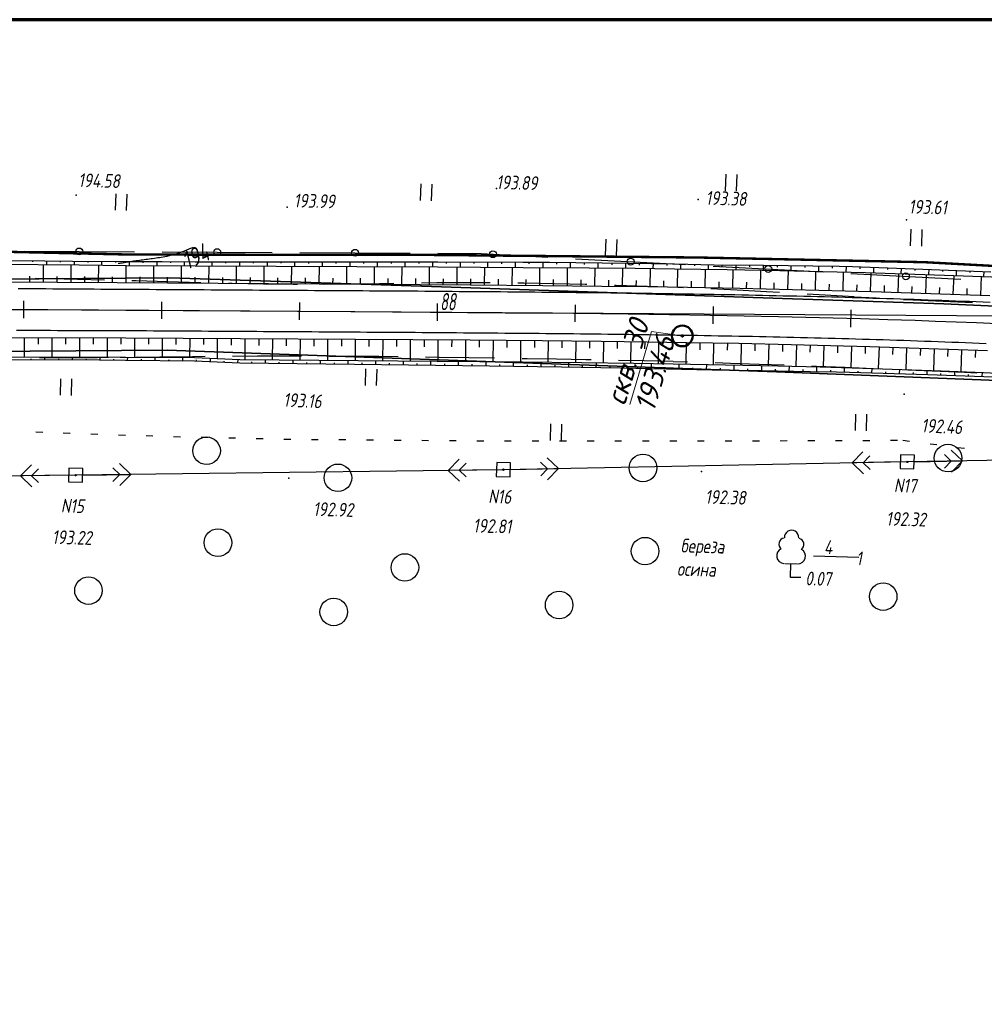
# Paper-space layout 'Лист1' of a CAD drawing. Header units: millimetres. Extents: x -631 to 411, y -3 to 286.
# Tile 9 of 12: x -25 to 115, y 144 to 286. Entities that reach past the tile are written whole.
import ezdxf

# ---------------------------------------------------------------- set-up
doc = ezdxf.new("R2010")
doc.units = ezdxf.units.MM
doc.linetypes.add('CONTI', pattern=[0])
for name, color, linetype, lineweight in [('10', 1, 'Continuous', 35), ('геология', 7, 'Continuous', 20), ('КОПИЯ_ОСЬ_13_ОТКОСЫ', 7, 'Continuous', 30), ('КОПИЯ_ОСЬ_ГРАНИЦЫ_ПОЛОС', 7, 'Continuous', 30), ('ОСЬ_ВЕРХ_ПОКРЫТИЯ_ГРАНИЦЫ_ПОЛОС', 7, 'Continuous', 30), ('ОСЬ_ВЕРХ_ПОКРЫТИЯ_ОСЬ', 1, 'Continuous', 30)]:
    doc.layers.add(name, color=color, linetype=linetype, lineweight=lineweight)
for name, color, linetype in [('_Оформление', 7, 'Continuous'), ('_Ростелеком', 6, 'Continuous'), ('GOR_BDEFAULT', 212, 'CONTI'), ('NAD_MDEFAULT', 7, 'CONTI'), ('PI_OTDEFAULT', 172, 'CONTI'), ('PI_TTDEFAULT', 5, 'CONTI'), ('PLN_O', 7, 'CONTI'), ('SIT_LDEFAULT', 7, 'CONTI'), ('USLZNDEFAULT', 7, 'CONTI'), ('ZAPSKDEFAULT', 7, 'CONTI'), ('КОПИЯ_ОСЬ_ТАНГЕНСЫ', 1, 'Continuous'), ('ОСЬ_ВЕРХ_ПОКРЫТИЯ_ПИКЕТЫ', 1, 'Continuous')]:
    doc.layers.add(name, color=color, linetype=linetype)
doc.styles.add('eskd', font='isocpeur.ttf', dxfattribs={"width": 1.2, "height": 2})
doc.styles.add('SHRFT', font='isocpeui.ttf')
doc.styles.get("Standard").update_dxf_attribs({"font": 'isocpeui.ttf'})
doc.styles.add('ГОСТ', font='isocpeur.ttf', dxfattribs={"height": 4})
doc.linetypes.add('Связь', pattern='A,12.5,[130,ltypeshp.shx,S=1,R=-30,X=0,Y=0.9],1,[130,ltypeshp.shx,S=1,R=-30,X=0,Y=0.9],1,[130,ltypeshp.shx,S=1,R=-30,X=0,Y=0.9],4.5', length=19)

# ---------------------------------------------------------------- blocks, each defined once
blk = doc.blocks.new('BL_2011')
at = {"color": 0}
for p, q in [((0, 0), (0, 2.4)), ((1.6, 0), (1.6, 2.4))]:
    blk.add_line(p, q, dxfattribs=at)
blk = doc.blocks.new('BL_2004')
at = {"color": 0}
blk.add_circle((0, 0), 2, dxfattribs=at)
blk = doc.blocks.new('BL_27')
at = {"color": 0}
for p, q in [((1, 1), (-1, 1)), ((-1, 1), (-1, -1)), ((1, -1), (1, 1)), ((-1, -1), (1, -1))]:
    blk.add_line(p, q, dxfattribs=at)
blk.add_circle((0, 0), 0.1, dxfattribs=at)
blk = doc.blocks.new('BL_104')
at = {"color": 0}
for p, q in [((-0.9, 2), (0.9, 2)), ((0, 0), (0, 2)), ((1.5, 0), (0, 0))]:
    blk.add_line(p, q, dxfattribs=at)
for centre, radius, start, end in [((0, 5.8), 1.04, 358, 185), ((-0.94, 4.8), 0.88, 100, 235), ((0.94, 4.8), 0.88, 305, 80), ((-1, 3.1), 1.1, 115, 270), ((1, 3.1), 1.1, 270, 65)]:
    blk.add_arc(centre, radius, start, end, dxfattribs=at)

psp = doc.layouts.new('Лист1')

# ---------------------------------------------------------------- linework, layer by layer
at = {"layer": '10'}
for points in [[(363.15, 217.98), (270.61, 240.2), (270.61, 240.2), (165.72, 252.11), (138.5, 253.16), (135.53, 244.03), (108.75, 245.22), (85.35, 246.01), (35.89, 247.68), (-3.54, 249), (-54.06, 248.62), (-56.58, 258.29), (-92.37, 258.43), (-170.38, 249.03)], [(358.59, 198.79), (260.03, 220.95), (172.12, 231.93), (84.45, 235.37), (-3.92, 238.51), (-96.69, 237.8), (-169.26, 228.22), (-179.86, 225.38), (-179.86, 225.38), (-219.76, 204.92), (-333.48, 155.76), (-439.31, 106.41), (-511.15, 56.46), (-555.55, 25.63), (-567.6, 12.84)], [(-567.6, 12.84), (-555.55, 25.63), (-511.15, 56.46), (-439.31, 106.41), (-333.48, 155.76), (-219.76, 204.92), (-179.86, 225.38), (-179.86, 225.38), (-169.26, 228.22), (-96.69, 237.8), (-3.92, 238.51), (84.45, 235.37), (172.12, 231.93), (260.03, 220.95), (358.59, 198.79)]]:
    psp.add_lwpolyline(points, dxfattribs=at)
at = {"layer": '_Оформление', "lineweight": 70, "ltscale": 200}
psp.add_lwpolyline([(409.25, 286.47), (-630.97, 286.47), (-630.97, 0.59), (409.25, 0.59)], close=True, dxfattribs=at)
at = {"layer": '_Ростелеком', "color": 5, "linetype": 'Связь', "const_width": 0.35}
psp.add_lwpolyline([(362.62, 215.74), (359.57, 216.81), (326.08, 224.47), (287.84, 232.64), (256.85, 238.39), (230.59, 242.78), (202.55, 246.74), (170.95, 250.01), (152.88, 250.06), (137.33, 249.57), (105.95, 251.27), (73.11, 251.95), (34.78, 252.32), (-9.41, 252.38), (-55.31, 253.41), (-77.73, 256.3), (-104.02, 254.56), (-126.94, 251.99)], dxfattribs=at)
at = {"layer": 'GOR_BDEFAULT', "color": 212, "elevation": 194, "flags": 128}
psp.add_lwpolyline([(-0.11, 253.42), (-0.69, 253.19), (-1.22, 252.98), (-1.72, 252.79), (-2.16, 252.63), (-2.58, 252.5), (-2.97, 252.38), (-3.32, 252.28), (-3.65, 252.19), (-3.95, 252.11), (-4.24, 252.05), (-4.52, 252), (-4.78, 251.95), (-5.04, 251.91), (-5.29, 251.88), (-5.52, 251.85), (-5.78, 251.81), (-6.03, 251.78), (-6.27, 251.75), (-6.52, 251.71), (-6.77, 251.68), (-7.01, 251.65), (-7.25, 251.62), (-7.49, 251.58), (-7.72, 251.55), (-7.96, 251.51), (-8.19, 251.49), (-8.41, 251.45), (-8.63, 251.42), (-8.83, 251.4), (-9.03, 251.36), (-9.23, 251.34), (-9.4, 251.31), (-9.59, 251.29), (-9.75, 251.25), (-9.9, 251.24), (-10.06, 251.21), (-10.2, 251.19), (-10.33, 251.16), (-10.46, 251.15), (-10.58, 251.13), (-10.68, 251.11), (-10.78, 251.1), (-10.88, 251.09), (-10.95, 251.07), (-11.03, 251.06)], dxfattribs=at)
at = {"layer": 'NAD_MDEFAULT', "color": 0}
psp.add_line((89.84, 208.63), (96.4, 208.45), dxfattribs=at)
at = {"layer": 'PI_TTDEFAULT', "color": 5}
for p in [(43.84, 261.99, 193.89), (-17.15, 261.01, 194.58), (73.11, 260.37, 193.38), (13.47, 259.25, 193.99), (103.33, 257.43, 193.61), (103, 232.13, 192.46), (103.44, 222.28, 192.32), (-17.2, 220.35, 193.22), (44.85, 221.15, 192.81), (73.58, 220.89, 192.38), (13.71, 219.91, 192.92)]:
    psp.add_point(p, dxfattribs=at)
at = {"layer": 'PLN_O'}
for p, q in [((-24.67, 252.87), (-8.67, 252.79)), ((-4.67, 252.76), (11.33, 252.68)), ((15.32, 252.66), (31.33, 252.58)), ((35.33, 252.57), (41.65, 252.53)), ((41.65, 252.52), (51.32, 252)), ((55.31, 251.78), (71.29, 250.92)), ((75.28, 250.71), (91.26, 249.86)), ((95.25, 249.65), (111.23, 248.79))]:
    psp.add_line(p, q, dxfattribs=at)
for centre in [(-16.67, 252.83), (3.33, 252.73), (23.33, 252.63), (43.33, 252.43), (63.3, 251.35), (83.27, 250.29), (103.24, 249.22)]:
    psp.add_circle(centre, 0.5, dxfattribs=at)
at = {"layer": 'SIT_LDEFAULT', "color": 7}
for p, q in [((-20.86, 248.84), (-23.03, 248.91)), ((-16.92, 248.77), (-20.86, 248.85)), ((-13.03, 248.68), (-16.92, 248.78)), ((-8.41, 248.56), (-9.04, 248.58)), ((-3.82, 248.42), (-8.41, 248.56)), ((0.84, 248.29), (-3.82, 248.42)), ((0.96, 248.29), (0.84, 248.29)), ((5.5, 248.18), (4.96, 248.2)), ((10.03, 248.08), (5.5, 248.18)), ((14.34, 248.03), (10.03, 248.08)), ((14.96, 248.04), (14.34, 248.03)), ((22.69, 248.06), (18.96, 248.03)), ((26.86, 248.13), (22.69, 248.06)), ((28.97, 248.17), (26.86, 248.13)), ((35.21, 248.26), (32.95, 248.23)), ((39.38, 248.29), (35.21, 248.27)), ((42.95, 248.28), (39.38, 248.29)), ((47.81, 248.22), (46.96, 248.24)), ((52.21, 248.14), (47.81, 248.22)), ((56.69, 248.02), (52.21, 248.14)), ((56.95, 248.02), (56.69, 248.02)), ((61.21, 247.89), (60.95, 247.9)), ((65.72, 247.74), (61.21, 247.89)), ((70.16, 247.58), (65.72, 247.75)), ((70.95, 247.55), (70.17, 247.58)), ((78.75, 247.21), (74.95, 247.38)), ((83.01, 246.98), (78.75, 247.21)), ((84.92, 246.87), (83.01, 246.98)), ((91.51, 246.49), (88.92, 246.64)), ((95.76, 246.22), (91.51, 246.49)), ((98.91, 246.03), (95.76, 246.21)), ((104.27, 245.74), (102.89, 245.82)), ((108.63, 245.55), (104.27, 245.75)), ((112.88, 245.37), (108.63, 245.55)), ((-22.43, 237.45), (-22.15, 237.45)), ((-22.15, 237.44), (-18.19, 237.43)), ((-18.19, 237.43), (-14.05, 237.45)), ((-14.05, 237.45), (-12.43, 237.46)), ((-8.43, 237.5), (-4.98, 237.54)), ((-4.98, 237.54), (-0.24, 237.6)), ((-0.24, 237.6), (1.58, 237.62)), ((5.57, 237.65), (9.16, 237.68)), ((9.16, 237.68), (13.64, 237.69)), ((13.64, 237.69), (15.58, 237.69)), ((19.58, 237.65), (22.39, 237.64)), ((22.39, 237.65), (26.78, 237.61)), ((26.78, 237.61), (29.58, 237.58)), ((33.57, 237.52), (35.52, 237.49)), ((35.52, 237.49), (39.84, 237.43)), ((39.84, 237.43), (43.57, 237.37)), ((47.57, 237.3), (48.32, 237.28)), ((48.32, 237.29), (52.56, 237.22)), ((52.56, 237.22), (56.8, 237.14)), ((56.8, 237.15), (57.58, 237.13)), ((61.57, 237.06), (65.26, 236.99)), ((65.26, 236.99), (69.46, 236.88)), ((69.46, 236.87), (71.57, 236.82)), ((75.56, 236.69), (77.78, 236.62)), ((77.78, 236.62), (81.94, 236.49)), ((81.94, 236.48), (85.56, 236.35)), ((89.56, 236.19), (90.24, 236.17)), ((90.25, 236.18), (94.4, 236.01)), ((94.4, 236.01), (98.56, 235.84)), ((98.56, 235.84), (99.54, 235.8)), ((103.54, 235.63), (107.06, 235.49)), ((107.06, 235.49), (111.75, 235.3)), ((111.75, 235.29), (113.53, 235.22)), ((-22.98, 226.64), (-21.98, 226.6)), ((-18.99, 226.49), (-18.04, 226.46)), ((-18.04, 226.45), (-17.98, 226.45)), ((-14.98, 226.35), (-13.98, 226.31)), ((-10.98, 226.22), (-9.98, 226.18)), ((-6.99, 226.1), (-5.99, 226.06)), ((-2.99, 225.97), (-1.99, 225.93)), ((1.01, 225.87), (2.01, 225.85)), ((5.01, 225.78), (6, 225.75)), ((9, 225.69), (9.99, 225.66)), ((13, 225.59), (14, 225.58)), ((17, 225.55), (18, 225.54)), ((21, 225.51), (22, 225.51)), ((25, 225.47), (26, 225.46)), ((29.01, 225.43), (30.01, 225.43)), ((33.01, 225.41), (34.01, 225.4)), ((37.01, 225.39), (38.01, 225.38)), ((41.01, 225.36), (42.01, 225.36)), ((45, 225.34), (46, 225.34)), ((49.01, 225.34), (50.01, 225.33)), ((53, 225.33), (54, 225.32)), ((57, 225.33), (58, 225.32)), ((61, 225.32), (62, 225.32)), ((65.01, 225.32), (66.01, 225.33)), ((69, 225.32), (70.01, 225.32)), ((73, 225.33), (74, 225.33)), ((77.01, 225.34), (78.01, 225.34)), ((81.01, 225.34), (82.01, 225.35)), ((85.01, 225.36), (86.01, 225.37)), ((89.01, 225.37), (90.01, 225.37)), ((93.01, 225.39), (94.01, 225.39)), ((97.01, 225.4), (98.01, 225.4)), ((101, 225.41), (102, 225.41)), ((102.79, 225.42), (103.78, 225.29)), ((106.76, 224.91), (107.75, 224.78)), ((97.01, 223.76), (95.44, 222.13)), ((97.04, 222.16), (98.02, 223.18)), ((169.07, 223.33), (103.44, 222.28)), ((108.82, 223.37), (109.83, 222.38)), ((111.44, 222.41), (109.81, 223.99)), ((110.72, 224.39), (111.72, 224.26)), ((-23.63, 221.86), (-25.2, 220.24)), ((-9.2, 220.45), (-10.83, 222.03)), ((38.42, 222.67), (36.85, 221.05)), ((38.45, 221.07), (39.44, 222.09)), ((103.44, 222.28), (44.85, 221.15)), ((50.23, 222.25), (51.25, 221.28)), ((52.84, 221.31), (51.21, 222.88)), ((102.44, 222.27), (95.44, 222.13)), ((95.44, 222.13), (97.07, 220.56)), ((98.06, 221.18), (97.04, 222.16)), ((104.43, 222.3), (111.44, 222.41)), ((109.83, 222.38), (108.85, 221.37)), ((109.86, 220.79), (111.44, 222.41)), ((-17.2, 220.35), (-77.9, 219.5)), ((-18.2, 220.34), (-25.2, 220.24)), ((-25.2, 220.24), (-23.58, 218.66)), ((-23.6, 220.27), (-22.61, 221.28)), ((-22.58, 219.28), (-23.6, 220.27)), ((44.85, 221.15), (-17.2, 220.35)), ((-16.21, 220.37), (-9.2, 220.45)), ((-11.81, 221.42), (-10.8, 220.44)), ((-10.8, 220.44), (-11.79, 219.42)), ((-10.78, 218.84), (-9.2, 220.45)), ((43.85, 221.14), (36.85, 221.05)), ((36.85, 221.05), (38.47, 219.47)), ((39.46, 220.09), (38.45, 221.07)), ((45.84, 221.17), (52.84, 221.31)), ((51.25, 221.28), (50.27, 220.26)), ((51.27, 219.68), (52.84, 221.31))]:
    psp.add_line(p, q, dxfattribs=at)
at = {"layer": 'геология', "color": 1, "linetype": 'Continuous'}
for p, q in [((63.19, 230.59), (66.35, 241.22)), ((66.35, 241.22), (70.76, 240.56))]:
    psp.add_line(p, q, dxfattribs=at)
at = {"layer": 'геология', "color": 1, "linetype": 'Continuous', "lineweight": 50}
for radius in [1.5, 0.103]:
    psp.add_circle((70.81, 240.57), radius, dxfattribs=at)
at = {"layer": 'КОПИЯ_ОСЬ_13_ОТКОСЫ'}
for points in [[(-28.69, 251.54), (-21.67, 251.48), (-17.67, 251.43), (-9.87, 251.38), (-4.67, 251.36), (0.13, 251.34), (6.73, 251.32), (15.34, 251.31), (35.34, 251.32), (47.73, 251.27), (51.55, 251.25), (55.37, 251.22), (63, 251.12), (69.69, 251.01), (75.42, 250.91), (82.58, 250.83), (89.75, 250.74), (93.58, 250.67), (95.49, 250.64), (106.97, 250.23), (115.58, 249.87)], [(-28.69, 250.98), (-16.67, 250.88), (-9.87, 250.81), (0.13, 250.74), (35.33, 250.6), (47.73, 250.52), (57.27, 250.44), (63.95, 250.38), (69.67, 250.3), (77.32, 250.19), (84.96, 250.05), (91.17, 249.91), (97.38, 249.75), (108.85, 249.4), (118.42, 249.03)], [(-28.69, 250.98), (-16.67, 250.88), (-9.87, 250.81), (0.13, 250.74), (35.33, 250.6), (47.73, 250.52), (57.27, 250.44), (63.95, 250.38), (69.67, 250.3), (77.32, 250.19), (84.96, 250.05), (91.17, 249.91), (97.38, 249.75), (108.85, 249.4), (118.42, 249.03)], [(-23.44, 251.49), (-23.44, 251.31)], [(-21.87, 248.37), (-21.85, 250.92)], [(-21.44, 251.48), (-21.44, 250.92)], [(-19.44, 251.45), (-19.44, 251.27)], [(-17.87, 248.35), (-17.85, 250.89)], [(-17.44, 251.43), (-17.44, 250.89)], [(-15.44, 251.42), (-15.44, 251.24)], [(-13.87, 248.33), (-13.85, 250.85)], [(-13.44, 251.41), (-13.44, 250.85)], [(-11.44, 251.39), (-11.44, 251.21)], [(-9.87, 248.31), (-9.85, 250.81)], [(-9.44, 251.38), (-9.44, 250.81)], [(-7.44, 251.37), (-7.44, 251.18)], [(-5.87, 248.28), (-5.85, 250.79)], [(-5.44, 251.36), (-5.44, 250.78)], [(-3.44, 251.36), (-3.44, 251.16)], [(-1.87, 248.26), (-1.85, 250.76)], [(-1.44, 251.34), (-1.44, 250.76)], [(0.56, 251.34), (0.56, 251.14)], [(2.13, 248.23), (2.15, 250.74)], [(2.56, 251.33), (2.56, 250.73)], [(4.56, 251.33), (4.56, 251.13)], [(6.13, 248.2), (6.15, 250.72)], [(6.56, 251.32), (6.56, 250.72)], [(8.56, 251.32), (8.56, 251.12)], [(10.13, 248.18), (10.15, 250.7)], [(10.56, 251.32), (10.56, 250.7)], [(12.56, 251.32), (12.56, 251.11)], [(14.13, 248.15), (14.15, 250.69)], [(14.56, 251.31), (14.56, 250.68)], [(16.56, 251.31), (16.56, 251.1)], [(18.13, 248.13), (18.15, 250.67)], [(18.56, 251.32), (18.56, 250.67)], [(20.56, 251.32), (20.56, 251.1)], [(22.13, 248.1), (22.15, 250.65)], [(22.56, 251.32), (22.56, 250.65)], [(24.56, 251.32), (24.56, 251.1)], [(26.13, 248.07), (26.15, 250.64)], [(26.56, 251.32), (26.56, 250.63)], [(28.56, 251.32), (28.56, 251.09)], [(30.13, 248.05), (30.15, 250.62)], [(30.56, 251.32), (30.56, 250.62)], [(32.56, 251.32), (32.56, 251.09)], [(34.13, 248.02), (34.15, 250.6)], [(34.56, 251.32), (34.56, 250.6)], [(36.56, 251.32), (36.56, 251.08)], [(38.13, 247.99), (38.15, 250.58)], [(38.56, 251.31), (38.56, 250.58)], [(40.56, 251.3), (40.56, 251.06)], [(42.13, 247.96), (42.15, 250.56)], [(42.56, 251.29), (42.56, 250.55)], [(44.56, 251.28), (44.56, 251.04)], [(46.13, 247.93), (46.15, 250.53)], [(46.56, 251.27), (46.56, 250.53)], [(48.56, 251.27), (48.56, 251.02)], [(50.13, 247.9), (50.15, 250.5)], [(50.56, 251.26), (50.56, 250.5)], [(52.56, 251.25), (52.56, 250.99)], [(54.13, 247.85), (54.16, 250.47)], [(54.56, 251.23), (54.55, 250.47)], [(56.56, 251.2), (56.56, 250.95)], [(58.13, 247.81), (58.16, 250.44)], [(58.56, 251.17), (58.55, 250.43)], [(60.56, 251.15), (60.56, 250.9)], [(62.13, 247.76), (62.16, 250.39)], [(62.56, 251.12), (62.55, 250.39)], [(64.56, 251.09), (64.56, 250.85)], [(66.13, 247.71), (66.17, 250.35)], [(66.56, 251.06), (66.55, 250.34)], [(68.56, 251.03), (68.56, 250.79)], [(70.13, 247.65), (70.17, 250.3)], [(70.56, 251), (70.55, 250.29)], [(72.56, 250.96), (72.56, 250.73)], [(74.13, 247.59), (74.18, 250.24)], [(74.56, 250.92), (74.55, 250.23)], [(76.56, 250.9), (76.56, 250.67)], [(78.13, 247.51), (78.18, 250.17)], [(78.56, 250.88), (78.55, 250.17)], [(80.56, 250.86), (80.56, 250.62)], [(82.56, 250.83), (82.55, 250.09)], [(84.56, 250.81), (84.56, 250.56)], [(86.56, 250.78), (86.55, 250.01)], [(88.56, 250.75), (88.56, 250.5)], [(90.56, 250.72), (90.55, 249.92)], [(92.56, 250.69), (92.55, 250.42)], [(94.56, 250.65), (94.54, 249.83)], [(96.56, 250.6), (96.55, 250.32)], [(98.56, 250.53), (98.53, 249.72)], [(100.55, 250.46), (100.55, 250.19)], [(102.55, 250.39), (102.53, 249.59)], [(104.55, 250.32), (104.54, 250.05)], [(106.55, 250.25), (106.52, 249.47)], [(108.55, 250.17), (108.54, 249.91)], [(-23.87, 248.38), (-23.86, 249.24)], [(-19.87, 248.36), (-19.86, 249.21)], [(-15.87, 248.34), (-15.86, 249.19)], [(-11.87, 248.32), (-11.86, 249.16)], [(-7.87, 248.3), (-7.86, 249.13)], [(-3.87, 248.27), (-3.86, 249.1)], [(0.13, 248.24), (0.14, 249.08)], [(4.13, 248.22), (4.14, 249.05)], [(8.13, 248.19), (8.14, 249.03)], [(12.13, 248.16), (12.14, 249.01)], [(16.13, 248.14), (16.14, 248.98)], [(20.13, 248.11), (20.14, 248.96)], [(24.13, 248.09), (24.14, 248.94)], [(28.13, 248.06), (28.14, 248.91)], [(32.13, 248.03), (32.14, 248.89)], [(36.13, 248.01), (36.14, 248.87)], [(40.13, 247.98), (40.14, 248.84)], [(44.13, 247.95), (44.14, 248.81)], [(48.13, 247.91), (48.14, 248.78)], [(52.13, 247.88), (52.14, 248.74)], [(82.13, 247.43), (82.18, 250.1)], [(86.13, 247.35), (86.19, 250.02)], [(90.13, 247.24), (90.2, 249.93)], [(94.12, 247.14), (94.2, 249.84)], [(98.12, 247.03), (98.19, 249.73)], [(102.12, 246.9), (102.21, 249.6)], [(106.12, 246.77), (106.21, 249.48)], [(110.12, 246.63), (110.22, 249.34)], [(110.55, 250.08), (110.52, 249.33)], [(112.55, 250), (112.54, 249.75)], [(114.11, 246.47), (114.22, 249.19)], [(114.54, 249.91), (114.51, 249.18)], [(-28.7, 248.41), (-11.18, 248.32), (40.08, 247.98), (50.56, 247.89), (59.14, 247.8), (65.82, 247.72), (71.54, 247.63), (79.17, 247.49), (86.8, 247.33), (98.26, 247.03), (109.71, 246.65), (115.44, 246.42)], [(56.13, 247.83), (56.14, 248.71)], [(60.13, 247.79), (60.14, 248.66)], [(64.13, 247.74), (64.14, 248.61)], [(68.13, 247.68), (68.14, 248.56)], [(72.13, 247.62), (72.14, 248.5)], [(76.13, 247.55), (76.15, 248.44)], [(80.13, 247.47), (80.15, 248.36)], [(84.13, 247.39), (84.15, 248.28)], [(88.13, 247.3), (88.15, 248.19)], [(92.13, 247.19), (92.15, 248.09)], [(96.12, 247.09), (96.15, 247.99)], [(100.12, 246.97), (100.15, 247.87)], [(104.12, 246.83), (104.15, 247.73)], [(108.12, 246.7), (108.15, 247.6)], [(112.11, 246.55), (112.15, 247.46)], [(-28.72, 240.32), (-9.94, 240.31), (40.02, 239.98), (50.49, 239.89), (59.05, 239.8), (65.71, 239.72), (71.41, 239.63), (79.02, 239.5), (86.62, 239.33), (98.02, 239.03), (109.41, 238.65), (115.1, 238.43)], [(-24.65, 240.32), (-24.65, 237.52)], [(-22.65, 240.32), (-22.65, 239.38)], [(-20.65, 240.32), (-20.65, 237.51)], [(-18.65, 240.32), (-18.65, 239.38)], [(-16.65, 240.32), (-16.65, 237.51)], [(-14.65, 240.31), (-14.65, 239.38)], [(-12.65, 240.31), (-12.65, 237.5)], [(-10.65, 240.31), (-10.65, 239.37)], [(-8.65, 240.3), (-8.67, 237.49)], [(-6.65, 240.29), (-6.65, 239.35)], [(-4.65, 240.27), (-4.67, 237.47)], [(-2.65, 240.26), (-2.65, 239.33)], [(-0.65, 240.25), (-0.67, 237.44)], [(1.35, 240.24), (1.35, 239.3)], [(3.35, 240.22), (3.33, 237.28)], [(5.35, 240.21), (5.35, 239.23)], [(7.35, 240.2), (7.33, 237.12)], [(9.35, 240.18), (9.35, 239.16)], [(11.35, 240.17), (11.33, 237.09)], [(13.35, 240.16), (13.35, 239.13)], [(15.35, 240.14), (15.33, 237.06)], [(17.35, 240.13), (17.35, 239.1)], [(19.35, 240.12), (19.33, 237.03)], [(21.35, 240.1), (21.35, 239.08)], [(23.35, 240.09), (23.33, 237)], [(25.35, 240.08), (25.35, 239.05)], [(27.35, 240.06), (27.33, 236.97)], [(29.35, 240.05), (29.35, 239.02)], [(31.35, 240.04), (31.33, 236.95)], [(33.35, 240.03), (33.34, 238.99)], [(35.35, 240.01), (35.33, 236.92)], [(37.35, 240), (37.34, 238.97)], [(39.35, 239.99), (39.33, 236.88)], [(41.35, 239.97), (41.34, 238.94)], [(43.35, 239.95), (43.33, 236.85)], [(45.35, 239.94), (45.34, 238.9)], [(47.35, 239.92), (47.32, 236.81)], [(49.35, 239.9), (49.34, 238.87)], [(51.35, 239.88), (51.32, 236.77)], [(53.35, 239.86), (53.34, 238.82)], [(55.35, 239.84), (55.32, 236.72)], [(57.35, 239.82), (57.34, 238.78)], [(59.35, 239.8), (59.31, 236.67)], [(61.35, 239.77), (61.34, 238.73)], [(63.35, 239.75), (63.31, 236.62)], [(65.35, 239.72), (65.34, 238.68)], [(67.35, 239.69), (67.3, 236.56)], [(69.35, 239.66), (69.33, 238.62)], [(71.35, 239.63), (71.3, 236.49)], [(73.35, 239.6), (73.33, 238.55)], [(75.35, 239.56), (75.29, 236.42)], [(77.35, 239.53), (77.33, 238.48)], [(79.35, 239.49), (79.29, 236.34)], [(81.35, 239.45), (81.33, 238.4)], [(83.35, 239.41), (83.28, 236.25)], [(85.35, 239.36), (85.32, 238.31)], [(87.35, 239.32), (87.26, 236.16)], [(89.35, 239.26), (89.32, 238.21)], [(91.34, 239.21), (91.26, 236.06)], [(93.34, 239.16), (93.32, 238.11)], [(95.34, 239.1), (95.26, 235.94)], [(97.34, 239.05), (97.31, 238)], [(99.34, 238.99), (99.24, 235.82)], [(101.34, 238.92), (101.31, 237.86)], [(103.34, 238.86), (103.23, 235.68)], [(105.34, 238.79), (105.3, 237.73)], [(107.34, 238.72), (107.23, 235.54)], [(-28.73, 237.52), (-10.75, 237.5), (-9.95, 237.5), (0.05, 237.43), (6.64, 237.12), (35.24, 236.92), (47.61, 236.81), (56.16, 236.71), (63.76, 236.61), (69.46, 236.52), (77.06, 236.39), (84.65, 236.22), (90.81, 236.07), (96.98, 235.89), (108.34, 235.51), (114.49, 235.26), (120.64, 234.98)], [(-28.73, 237.52), (-10.75, 237.5), (-9.95, 237.5), (0.05, 237.43), (6.64, 237.12), (35.24, 236.92), (47.61, 236.81), (56.16, 236.71), (63.76, 236.61), (69.46, 236.52), (77.06, 236.39), (84.65, 236.22), (90.81, 236.07), (96.98, 235.89), (108.34, 235.51), (114.49, 235.26), (120.64, 234.98)], [(-21.66, 237.12), (-21.66, 237.51)], [(-17.66, 237.12), (-17.65, 237.51)], [(-13.66, 237.08), (-13.65, 237.51)], [(-9.66, 237.05), (-9.65, 237.5)], [(-5.66, 237.01), (-5.65, 237.47)], [(-1.66, 236.97), (-1.65, 237.45)], [(2.34, 236.85), (2.36, 237.32)], [(109.34, 238.65), (109.3, 237.59)], [(111.33, 238.58), (111.21, 235.39)], [(113.33, 238.5), (113.29, 237.44)], [(-28.73, 237.11), (-17.75, 237.12), (-13.76, 237.08), (-9.96, 237.05), (0.04, 236.95), (6.64, 236.67), (23.24, 236.49), (42.85, 236.22), (53.3, 236.06), (61.85, 235.91), (75.15, 235.63), (82.26, 235.53), (89.37, 235.41), (93.17, 235.33), (95.06, 235.29), (106.43, 234.97), (115.89, 234.64)], [(-23.66, 237.11), (-23.66, 237.25)], [(-19.66, 237.12), (-19.66, 237.25)], [(-15.66, 237.1), (-15.65, 237.23)], [(-11.66, 237.07), (-11.65, 237.21)], [(-7.66, 237.03), (-7.65, 237.18)], [(-3.66, 236.99), (-3.65, 237.14)], [(0.34, 236.94), (0.35, 237.1)], [(4.34, 236.77), (4.35, 236.92)], [(6.34, 236.68), (6.36, 237.14)], [(8.34, 236.65), (8.34, 236.8)], [(10.34, 236.63), (10.34, 237.1)], [(12.34, 236.6), (12.34, 236.76)], [(14.34, 236.58), (14.34, 237.07)], [(16.34, 236.56), (16.34, 236.72)], [(18.34, 236.54), (18.34, 237.04)], [(20.34, 236.52), (20.34, 236.68)], [(22.34, 236.5), (22.34, 237.01)], [(24.34, 236.47), (24.34, 236.64)], [(26.34, 236.44), (26.34, 236.98)], [(28.34, 236.42), (28.34, 236.6)], [(30.34, 236.39), (30.34, 236.95)], [(32.34, 236.36), (32.34, 236.55)], [(34.34, 236.34), (34.34, 236.92)], [(36.34, 236.31), (36.34, 236.5)], [(38.33, 236.28), (38.34, 236.89)], [(40.33, 236.25), (40.34, 236.46)], [(42.33, 236.23), (42.34, 236.85)], [(44.33, 236.2), (44.34, 236.41)], [(46.33, 236.17), (46.34, 236.82)], [(48.33, 236.13), (48.34, 236.35)], [(50.33, 236.1), (50.34, 236.78)], [(52.33, 236.07), (52.34, 236.3)], [(54.33, 236.04), (54.35, 236.73)], [(56.33, 236), (56.34, 236.24)], [(58.33, 235.97), (58.35, 236.68)], [(60.33, 235.93), (60.34, 236.17)], [(62.33, 235.9), (62.35, 236.63)], [(64.33, 235.86), (64.34, 236.1)], [(66.33, 235.81), (66.35, 236.57)], [(68.33, 235.77), (68.34, 236.02)], [(70.33, 235.73), (70.35, 236.51)], [(72.33, 235.69), (72.34, 235.95)], [(74.33, 235.64), (74.35, 236.44)], [(76.33, 235.61), (76.33, 235.88)], [(78.33, 235.59), (78.34, 236.36)], [(82.33, 235.53), (82.34, 236.28)], [(86.33, 235.46), (86.34, 236.18)], [(90.33, 235.39), (90.34, 236.08)], [(94.33, 235.3), (94.34, 235.97)], [(80.33, 235.56), (80.33, 235.81)], [(84.33, 235.49), (84.33, 235.74)], [(88.33, 235.42), (88.33, 235.67)], [(92.33, 235.35), (92.33, 235.58)], [(96.33, 235.25), (96.33, 235.47)], [(98.32, 235.2), (98.34, 235.85)], [(100.32, 235.14), (100.33, 235.36)], [(102.32, 235.09), (102.34, 235.71)], [(104.32, 235.03), (104.33, 235.24)], [(106.32, 234.98), (106.34, 235.57)], [(108.32, 234.91), (108.33, 235.11)], [(110.32, 234.84), (110.34, 235.43)], [(112.32, 234.78), (112.33, 234.97)], [(114.32, 234.7), (114.34, 235.27)]]:
    psp.add_lwpolyline(points, dxfattribs=at)
at = {"layer": 'КОПИЯ_ОСЬ_ГРАНИЦЫ_ПОЛОС'}
psp.add_lwpolyline([(115.46, 245.42), (114.45, 245.46), (113.45, 245.5), (112.45, 245.54), (111.45, 245.58), (110.45, 245.62), (109.45, 245.65), (108.45, 245.69), (107.45, 245.73), (106.45, 245.76), (105.45, 245.8), (104.45, 245.83), (103.45, 245.87), (102.45, 245.9), (101.45, 245.93), (100.45, 245.96), (99.44, 245.99), (98.44, 246.02), (97.44, 246.05), (96.44, 246.08), (95.44, 246.11), (94.44, 246.14), (93.44, 246.17), (92.44, 246.19), (91.44, 246.22), (90.44, 246.24), (89.44, 246.27), (88.44, 246.29), (87.44, 246.32), (86.44, 246.34), (85.44, 246.36), (84.44, 246.39), (83.43, 246.41), (82.43, 246.43), (81.43, 246.45), (80.43, 246.47), (79.43, 246.49), (78.43, 246.51), (77.43, 246.53), (76.43, 246.55), (75.43, 246.56), (74.43, 246.58), (73.43, 246.6), (72.43, 246.62), (71.43, 246.63), (70.43, 246.65), (69.43, 246.66), (68.43, 246.68), (67.43, 246.69), (66.43, 246.71), (65.43, 246.72), (64.43, 246.73), (63.43, 246.75), (62.43, 246.76), (61.43, 246.77), (60.43, 246.79), (59.43, 246.8), (58.43, 246.81), (57.43, 246.82), (56.43, 246.83), (55.43, 246.84), (54.43, 246.85), (53.43, 246.86), (52.43, 246.87), (51.43, 246.88), (50.43, 246.89), (49.43, 246.9), (48.43, 246.91), (47.43, 246.92), (46.43, 246.93), (45.43, 246.94), (44.43, 246.95), (43.43, 246.96), (42.43, 246.96), (41.43, 246.97), (40.43, 246.98), (39.43, 246.99), (38.43, 246.99), (37.43, 247), (36.43, 247.01), (35.43, 247.02), (34.43, 247.02), (33.43, 247.03), (32.43, 247.04), (31.43, 247.04), (30.43, 247.05), (29.44, 247.06), (28.44, 247.06), (27.44, 247.07), (26.44, 247.08), (25.44, 247.08), (24.44, 247.09), (23.44, 247.09), (22.44, 247.1), (21.44, 247.11), (20.44, 247.11), (19.44, 247.12), (18.44, 247.13), (17.44, 247.13), (16.45, 247.14), (15.45, 247.15), (14.45, 247.15), (13.45, 247.16), (12.45, 247.17), (11.45, 247.17), (10.45, 247.18), (9.45, 247.18), (8.45, 247.19), (7.45, 247.2), (6.45, 247.2), (5.45, 247.21), (4.45, 247.22), (3.46, 247.22), (2.46, 247.23), (1.46, 247.24), (0.46, 247.24), (-0.54, 247.25), (-1.54, 247.26), (-2.54, 247.26), (-3.54, 247.27), (-4.54, 247.27), (-5.54, 247.28), (-6.54, 247.29), (-7.54, 247.29), (-8.54, 247.3), (-9.53, 247.31), (-10.53, 247.31), (-11.53, 247.32), (-12.53, 247.33), (-13.53, 247.33), (-14.53, 247.34), (-15.53, 247.34), (-16.53, 247.35), (-17.53, 247.36), (-18.53, 247.36), (-19.53, 247.37), (-20.53, 247.37), (-21.53, 247.38), (-22.53, 247.38), (-23.53, 247.39), (-24.53, 247.39), (-25.53, 247.4)], dxfattribs=at)
at = {"layer": 'КОПИЯ_ОСЬ_ТАНГЕНСЫ'}
psp.add_line((-61.68, 244.64), (135.32, 243.38), dxfattribs=at)
at = {"layer": 'ОСЬ_ВЕРХ_ПОКРЫТИЯ_ГРАНИЦЫ_ПОЛОС'}
for points in [[(-28.7, 248.41), (-11.18, 248.32), (40.08, 247.98), (50.56, 247.89), (59.14, 247.8), (65.82, 247.72), (71.54, 247.63), (79.17, 247.49), (86.8, 247.33), (98.26, 247.03), (109.71, 246.65), (115.44, 246.42)], [(-28.72, 240.32), (-9.94, 240.31), (40.02, 239.98), (50.49, 239.89), (59.05, 239.8), (65.71, 239.72), (71.41, 239.63), (79.02, 239.5), (86.62, 239.33), (98.02, 239.03), (109.41, 238.65), (115.1, 238.43)], [(114.89, 239.44), (113.89, 239.48), (112.9, 239.52), (111.9, 239.56), (110.9, 239.6), (109.91, 239.63), (108.91, 239.67), (107.91, 239.71), (106.92, 239.74), (105.92, 239.78), (104.92, 239.81), (103.92, 239.85), (102.93, 239.88), (101.93, 239.91), (100.93, 239.94), (99.94, 239.98), (98.94, 240.01), (97.94, 240.04), (96.94, 240.07), (95.95, 240.09), (94.95, 240.12), (93.95, 240.15), (92.96, 240.18), (91.96, 240.2), (90.96, 240.23), (89.96, 240.25), (88.97, 240.28), (87.97, 240.3), (86.97, 240.33), (85.97, 240.35), (84.97, 240.37), (83.98, 240.39), (82.98, 240.42), (81.98, 240.44), (80.98, 240.46), (79.99, 240.48), (78.99, 240.5), (77.99, 240.52), (76.99, 240.53), (75.99, 240.55), (75, 240.57), (74, 240.59), (73, 240.61), (72, 240.62), (71, 240.64), (70, 240.65), (69.01, 240.67), (68.01, 240.68), (67.01, 240.7), (66.01, 240.71), (65.01, 240.73), (64.01, 240.74), (63.02, 240.75), (62.02, 240.77), (61.02, 240.78), (60.02, 240.79), (59.02, 240.8), (58.02, 240.81), (57.02, 240.83), (56.03, 240.84), (55.03, 240.85), (54.03, 240.86), (53.03, 240.87), (52.03, 240.88), (51.03, 240.89), (50.03, 240.9), (49.03, 240.91), (48.04, 240.92), (47.04, 240.92), (46.04, 240.93), (45.04, 240.94), (44.04, 240.95), (43.04, 240.96), (42.04, 240.97), (41.04, 240.97), (40.04, 240.98), (39.04, 240.99), (38.05, 241), (37.05, 241), (36.05, 241.01), (35.05, 241.02), (34.05, 241.02), (33.05, 241.03), (32.05, 241.04), (31.05, 241.05), (30.05, 241.05), (29.05, 241.06), (28.05, 241.06), (27.05, 241.07), (26.05, 241.08), (25.05, 241.08), (24.05, 241.09), (23.05, 241.1), (22.06, 241.1), (21.06, 241.11), (20.06, 241.12), (19.06, 241.12), (18.06, 241.13), (17.06, 241.14), (16.06, 241.14), (15.06, 241.15), (14.06, 241.16), (13.06, 241.16), (12.06, 241.17), (11.06, 241.17), (10.06, 241.18), (9.06, 241.19), (8.06, 241.19), (7.06, 241.2), (6.06, 241.21), (5.06, 241.21), (4.06, 241.22), (3.06, 241.23), (2.06, 241.23), (1.07, 241.24), (0.07, 241.24), (-0.93, 241.25), (-1.93, 241.26), (-2.93, 241.26), (-3.93, 241.27), (-4.93, 241.28), (-5.93, 241.28), (-6.93, 241.29), (-7.93, 241.3), (-8.93, 241.3), (-9.93, 241.31), (-10.92, 241.31), (-11.91, 241.31), (-12.9, 241.31), (-13.89, 241.32), (-14.88, 241.32), (-15.87, 241.32), (-16.87, 241.32), (-17.86, 241.32), (-18.85, 241.32), (-19.84, 241.32), (-20.83, 241.33), (-21.82, 241.33), (-22.81, 241.33), (-23.8, 241.33), (-24.79, 241.33), (-25.78, 241.33)]]:
    psp.add_lwpolyline(points, dxfattribs=at)
at = {"layer": 'ОСЬ_ВЕРХ_ПОКРЫТИЯ_ОСЬ'}
psp.add_lwpolyline([(-29.73, 244.41), (-22.79, 244.39), (-9.91, 244.31), (-9.91, 244.31), (23.28, 244.1), (23.28, 244.1), (45.09, 243.94), (55.01, 243.85), (62.94, 243.75), (68.89, 243.67), (74.84, 243.57), (79.8, 243.48), (84.76, 243.38), (88.72, 243.29), (92.69, 243.19), (96.66, 243.08), (100.62, 242.96), (104.59, 242.83), (107.56, 242.72), (110.53, 242.61), (113.5, 242.5), (116.48, 242.37)], dxfattribs=at)
at = {"layer": 'ОСЬ_ВЕРХ_ПОКРЫТИЯ_ПИКЕТЫ'}
for p, q in [((-24.72, 243.14), (-24.7, 245.64)), ((-4.72, 243.03), (-4.7, 245.53)), ((15.28, 242.9), (15.3, 245.4)), ((35.28, 242.77), (35.3, 245.27)), ((35.28, 242.77), (35.3, 245.27)), ((55.27, 242.59), (55.3, 245.09)), ((75.26, 242.32), (75.31, 244.82)), ((95.25, 241.86), (95.32, 244.36))]:
    psp.add_line(p, q, dxfattribs=at)

# ---------------------------------------------------------------- block references
at = {"layer": 'USLZNDEFAULT', "color": 7, "rotation": 358.4120607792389}
for name, p in [('BL_27', (103.44, 222.28)), ('BL_27', (44.85, 221.15)), ('BL_27', (-17.2, 220.35)), ('BL_104', (86.5, 205.52))]:
    psp.add_blockref(name, p, dxfattribs=at)
at = {"layer": 'ZAPSKDEFAULT', "color": 7, "rotation": 358.4120607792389}
for name, p in [('BL_2011', (77.09, 261.65)), ('BL_2011', (32.84, 260.23)), ('BL_2011', (-11.41, 258.8)), ('BL_2011', (103.93, 253.66)), ('BL_2011', (59.68, 252.23)), ('BL_2011', (24.85, 233.39)), ('BL_2011', (-19.4, 231.96)), ('BL_2011', (95.93, 226.83)), ('BL_2011', (51.68, 225.4)), ('BL_2004', (1.79, 223.9)), ('BL_2004', (109.35, 222.83)), ('BL_2004', (65.1, 221.4)), ('BL_2004', (20.85, 219.97)), ('BL_2004', (3.44, 210.55)), ('BL_2004', (65.4, 209.32)), ('BL_2004', (30.56, 206.95)), ('BL_2004', (-15.34, 203.59)), ('BL_2004', (99.95, 202.72)), ('BL_2004', (52.94, 201.5)), ('BL_2004', (20.24, 200.5))]:
    psp.add_blockref(name, p, dxfattribs=at)

# ---------------------------------------------------------------- texts
at = {"layer": 'GOR_BDEFAULT', "color": 212, "style": 'SHRFT', "width": 0.75}
psp.add_text('194', height=2.625, rotation=24.6605, dxfattribs=at).set_placement((-1.02, 250.11, 194))
at = {"layer": 'NAD_MDEFAULT', "color": 7, "style": 'eskd', "oblique": 10, "width": 0.8}
for s, rotation, p in [('N17', 358.1429, (101.49, 217.88)), ('N16', 358.1429, (42.65, 216.3)), ('N15', 358.1429, (-19.35, 214.94)), (' береза', 358.4121, (69.53, 209.17)), (' 4', 358.4121, (90.34, 208.95)), (' 1', 358.4121, (95.02, 207.31)), ('осина', 358.4121, (70.03, 205.76)), (' 0.07', 358.4121, (87.62, 204.4))]:
    psp.add_text(s, height=2, rotation=rotation, dxfattribs=at).set_placement(p)
at = {"layer": 'PI_OTDEFAULT', "color": 172, "style": 'eskd', "oblique": 10, "width": 0.8}
for s, rotation, p in [('194.58', 358.4121, (-16.82, 262.19)), ('193.89', 358.4121, (43.82, 261.89)), ('193.38', 358.4121, (74.19, 259.61)), ('193.99', 358.4121, (14.46, 259.24)), ('193.61', 358.4121, (103.65, 258.35)), ('193.16', 357.4121, (12.91, 230.3)), ('192.46', 357.4121, (105.47, 226.57)), ('192.38', 358.4121, (74.12, 216.22)), ('192.92', 358.4121, (17.25, 214.45)), ('192.32', 358.4121, (100.37, 213.05)), ('192.81', 358.4121, (40.45, 212.04)), ('193.22', 358.4121, (-20.63, 210.38))]:
    psp.add_text(s, height=2, rotation=rotation, dxfattribs=at).set_placement(p)
at = {"layer": 'геология', "color": 1, "style": 'ГОСТ', "oblique": 15}
for s, p in [('скв. 30', (62.47, 230.29)), ('193.46', (66.67, 229.33))]:
    psp.add_text(s, height=3, rotation=73.5121, dxfattribs=at).set_placement(p)
at = {"layer": 'ОСЬ_ВЕРХ_ПОКРЫТИЯ_ПИКЕТЫ', "width": 0.6}
psp.add_text('88', height=2.5, rotation=359.5973, dxfattribs=at).set_placement((35.67, 244.3))

doc.saveas('drawing.dxf')
